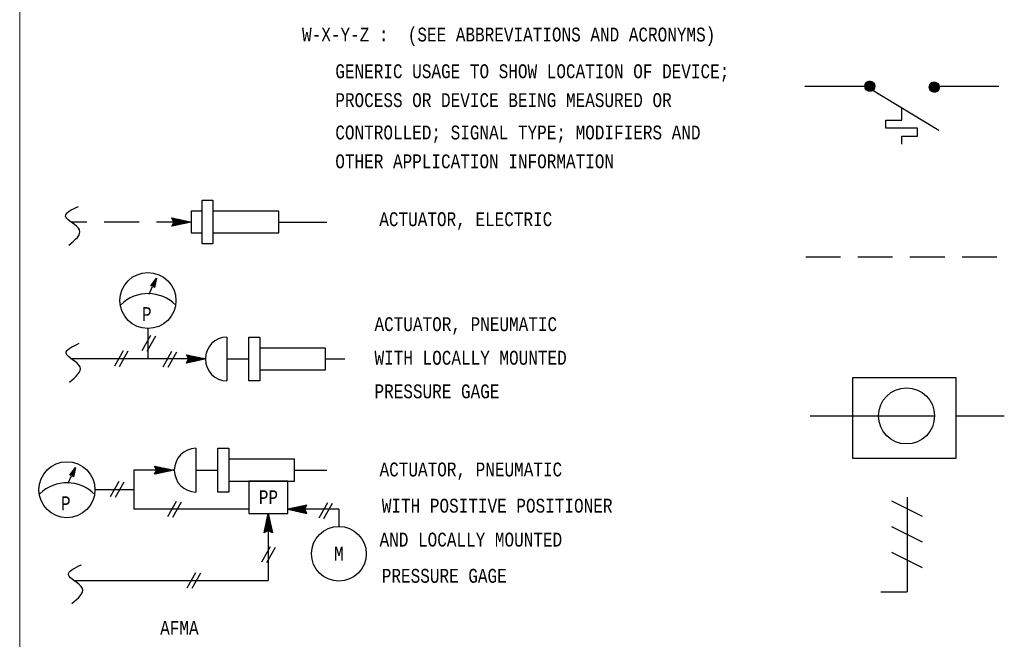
# Model space of a CAD drawing. Header units: inches. Extents: x 1.9 to 32, y 0.4 to 20.5.
# Tile 3 of 10: x 1.9 to 8.9, y 11.7 to 16.1. Entities that reach past the tile are written whole.
import ezdxf
from ezdxf.enums import TextEntityAlignment as Align

# ---------------------------------------------------------------- set-up
doc = ezdxf.new("R2010")
doc.units = ezdxf.units.IN
doc.header["$MEASUREMENT"] = 0
doc.linetypes.add('HIDDEN', pattern=[0.375, 0.25, -0.125])
for name, color, linetype, lineweight in [('M-ANNO-SYMB', 6, 'Continuous', 30), ('M-ANNO-TEXT', 2, 'Continuous', 30), ('M-DIAG-GRPH', 6, 'Continuous', 13)]:
    doc.layers.add(name, color=color, linetype=linetype, lineweight=lineweight)
doc.styles.add('CONTROLTXT', font='monotxt.shx')

# ---------------------------------------------------------------- blocks, each defined once
blk = doc.blocks.new('*U9')
at = {"color": 0}
for p, q in [((9.596, 6.971), (9.663, 7.039)), ((9.596, 6.972), (9.662, 7.039)), ((9.596, 6.973), (9.661, 7.039)), ((9.596, 6.974), (9.66, 7.039)), ((9.596, 6.975), (9.66, 7.039)), ((9.596, 6.976), (9.659, 7.039)), ((9.596, 6.977), (9.658, 7.039)), ((9.596, 6.977), (9.657, 7.039)), ((9.596, 6.978), (9.656, 7.039)), ((9.596, 6.979), (9.655, 7.039)), ((9.596, 6.966), (9.669, 7.038)), ((9.596, 6.967), (9.668, 7.038)), ((9.596, 6.967), (9.667, 7.038)), ((9.596, 6.968), (9.666, 7.038)), ((9.596, 6.969), (9.665, 7.038)), ((9.596, 6.97), (9.665, 7.038)), ((9.596, 6.971), (9.664, 7.038)), ((9.596, 6.98), (9.654, 7.038)), ((9.596, 6.981), (9.653, 7.038)), ((9.596, 6.982), (9.652, 7.038)), ((9.596, 6.983), (9.651, 7.038)), ((9.596, 6.984), (9.65, 7.038)), ((9.596, 6.985), (9.649, 7.038)), ((9.597, 6.964), (9.671, 7.038)), ((9.597, 6.964), (9.67, 7.038)), ((9.597, 6.965), (9.669, 7.038)), ((9.597, 6.986), (9.648, 7.038)), ((9.597, 6.987), (9.647, 7.038)), ((9.597, 6.961), (9.674, 7.037)), ((9.597, 6.961), (9.673, 7.037)), ((9.597, 6.962), (9.672, 7.037)), ((9.597, 6.963), (9.672, 7.037)), ((9.597, 6.989), (9.646, 7.037)), ((9.597, 6.99), (9.645, 7.037)), ((9.598, 6.959), (9.675, 7.037)), ((9.598, 6.96), (9.674, 7.037)), ((9.598, 6.991), (9.644, 7.037)), ((9.598, 6.957), (9.677, 7.036)), ((9.598, 6.958), (9.677, 7.036)), ((9.598, 6.959), (9.676, 7.036)), ((9.598, 6.992), (9.642, 7.036)), ((9.598, 6.993), (9.641, 7.036)), ((9.599, 6.956), (9.679, 7.036)), ((9.599, 6.956), (9.678, 7.036)), ((9.599, 6.995), (9.64, 7.036)), ((9.599, 6.954), (9.681, 7.035)), ((9.599, 6.954), (9.68, 7.035)), ((9.599, 6.955), (9.679, 7.035)), ((9.599, 6.996), (9.639, 7.035)), ((9.6, 6.953), (9.681, 7.035)), ((9.6, 6.997), (9.637, 7.035)), ((9.6, 6.951), (9.683, 7.034)), ((9.6, 6.952), (9.682, 7.034)), ((9.6, 6.953), (9.682, 7.034)), ((9.6, 6.999), (9.636, 7.034)), ((9.601, 6.951), (9.684, 7.034)), ((9.601, 7), (9.634, 7.034)), ((9.601, 6.949), (9.685, 7.033)), ((9.601, 6.95), (9.684, 7.033)), ((9.601, 7.002), (9.633, 7.033)), ((9.602, 6.948), (9.686, 7.033)), ((9.602, 6.949), (9.686, 7.033)), ((9.602, 6.947), (9.687, 7.032)), ((9.602, 6.948), (9.687, 7.032)), ((9.602, 7.003), (9.631, 7.032)), ((9.603, 6.946), (9.688, 7.032)), ((9.603, 6.945), (9.689, 7.031)), ((9.603, 6.946), (9.689, 7.031)), ((9.603, 7.005), (9.629, 7.031)), ((9.604, 6.945), (9.69, 7.031)), ((9.604, 6.944), (9.691, 7.03)), ((9.604, 6.944), (9.69, 7.03)), ((9.604, 7.007), (9.627, 7.03)), ((9.605, 6.943), (9.691, 7.03)), ((9.605, 6.942), (9.692, 7.029)), ((9.605, 6.942), (9.692, 7.029)), ((9.606, 6.941), (9.693, 7.029)), ((9.606, 7.009), (9.625, 7.029)), ((9.606, 6.94), (9.694, 7.028)), ((9.606, 6.941), (9.694, 7.028)), ((9.607, 6.94), (9.695, 7.028)), ((9.607, 6.939), (9.696, 7.027)), ((9.607, 6.939), (9.695, 7.027)), ((9.608, 6.938), (9.696, 7.027)), ((9.608, 7.012), (9.622, 7.027)), ((9.608, 6.938), (9.697, 7.026)), ((9.609, 6.937), (9.697, 7.026)), ((9.609, 6.936), (9.698, 7.025)), ((9.609, 6.937), (9.698, 7.025)), ((9.61, 6.936), (9.699, 7.025)), ((9.61, 6.935), (9.7, 7.024)), ((9.61, 6.935), (9.699, 7.024)), ((9.611, 6.934), (9.7, 7.024)), ((9.611, 7.016), (9.618, 7.024)), ((9.611, 6.934), (9.701, 7.023)), ((9.612, 6.933), (9.701, 7.023)), ((9.612, 6.933), (9.702, 7.022)), ((9.613, 6.932), (9.702, 7.022)), ((9.613, 6.931), (9.703, 7.021)), ((9.613, 6.932), (9.702, 7.021)), ((9.614, 6.931), (9.703, 7.021)), ((9.614, 6.931), (9.704, 7.02)), ((9.615, 6.93), (9.704, 7.02)), ((9.615, 6.93), (9.705, 7.019)), ((9.616, 6.929), (9.705, 7.019)), ((9.616, 6.929), (9.706, 7.018)), ((9.617, 6.928), (9.706, 7.018)), ((9.617, 6.928), (9.707, 7.017)), ((9.617, 6.928), (9.706, 7.017)), ((9.618, 6.927), (9.708, 7.016)), ((9.618, 6.927), (9.707, 7.016)), ((9.619, 6.926), (9.708, 7.015)), ((9.619, 6.926), (9.708, 7.015)), ((9.62, 6.925), (9.709, 7.014)), ((9.62, 6.926), (9.709, 7.014)), ((9.621, 6.924), (9.71, 7.013)), ((9.621, 6.925), (9.71, 7.013)), ((9.622, 6.924), (9.711, 7.012)), ((9.622, 6.924), (9.71, 7.012)), ((9.623, 6.923), (9.711, 7.011)), ((9.623, 6.923), (9.711, 7.011)), ((9.624, 6.923), (9.712, 7.01)), ((9.625, 6.922), (9.712, 7.01)), ((9.625, 6.922), (9.712, 7.009)), ((9.626, 6.922), (9.713, 7.009)), ((9.626, 6.921), (9.713, 7.008)), ((9.627, 6.921), (9.713, 7.008)), ((9.627, 6.921), (9.714, 7.007)), ((9.628, 6.92), (9.714, 7.007)), ((9.628, 6.92), (9.714, 7.006)), ((9.629, 6.92), (9.715, 7.005)), ((9.63, 6.919), (9.715, 7.005)), ((9.63, 6.919), (9.715, 7.004)), ((9.631, 6.919), (9.716, 7.004)), ((9.631, 6.918), (9.716, 7.003)), ((9.632, 6.918), (9.716, 7.002)), ((9.633, 6.918), (9.716, 7.002)), ((9.633, 6.918), (9.717, 7.001)), ((9.634, 6.917), (9.717, 7.001)), ((9.634, 6.917), (9.717, 7)), ((9.635, 6.917), (9.718, 6.999)), ((9.636, 6.917), (9.718, 6.999)), ((9.636, 6.916), (9.718, 6.998)), ((9.637, 6.916), (9.718, 6.997)), ((9.638, 6.916), (9.719, 6.997)), ((9.638, 6.916), (9.719, 6.996)), ((9.639, 6.915), (9.719, 6.996)), ((9.64, 6.915), (9.719, 6.995)), ((9.64, 6.915), (9.719, 6.994)), ((9.641, 6.915), (9.72, 6.994)), ((9.642, 6.915), (9.72, 6.993)), ((9.642, 6.914), (9.72, 6.992)), ((9.643, 6.914), (9.72, 6.991)), ((9.644, 6.914), (9.72, 6.991)), ((9.644, 6.914), (9.721, 6.99)), ((9.645, 6.914), (9.721, 6.989)), ((9.646, 6.913), (9.721, 6.989)), ((9.647, 6.913), (9.721, 6.988)), ((9.647, 6.913), (9.721, 6.987)), ((9.648, 6.913), (9.721, 6.986)), ((9.649, 6.913), (9.721, 6.986)), ((9.65, 6.913), (9.722, 6.985)), ((9.65, 6.913), (9.722, 6.984)), ((9.651, 6.913), (9.722, 6.983)), ((9.652, 6.913), (9.722, 6.983)), ((9.653, 6.912), (9.722, 6.982)), ((9.653, 6.912), (9.722, 6.981)), ((9.654, 6.912), (9.722, 6.98)), ((9.655, 6.912), (9.722, 6.979)), ((9.656, 6.912), (9.722, 6.978)), ((9.657, 6.912), (9.722, 6.978)), ((9.658, 6.912), (9.722, 6.977)), ((9.659, 6.912), (9.722, 6.976)), ((9.659, 6.912), (9.722, 6.975)), ((9.66, 6.912), (9.722, 6.974)), ((9.661, 6.912), (9.722, 6.973)), ((9.662, 6.912), (9.722, 6.972)), ((9.663, 6.912), (9.722, 6.971)), ((9.664, 6.912), (9.722, 6.97)), ((9.665, 6.912), (9.722, 6.969)), ((9.666, 6.912), (9.722, 6.968)), ((9.667, 6.913), (9.722, 6.967)), ((9.668, 6.913), (9.722, 6.966)), ((9.669, 6.913), (9.721, 6.965)), ((9.67, 6.913), (9.721, 6.964)), ((9.671, 6.913), (9.721, 6.963)), ((9.672, 6.914), (9.721, 6.962)), ((9.673, 6.914), (9.721, 6.961)), ((9.675, 6.914), (9.72, 6.96)), ((9.676, 6.914), (9.72, 6.959)), ((9.677, 6.915), (9.72, 6.957)), ((9.678, 6.915), (9.719, 6.956)), ((9.68, 6.916), (9.719, 6.955)), ((9.681, 6.916), (9.718, 6.953)), ((9.683, 6.917), (9.718, 6.952)), ((9.684, 6.917), (9.717, 6.95)), ((9.686, 6.918), (9.716, 6.949)), ((9.687, 6.919), (9.716, 6.947)), ((9.689, 6.92), (9.715, 6.945)), ((9.691, 6.921), (9.713, 6.943)), ((9.694, 6.922), (9.712, 6.941)), ((9.696, 6.924), (9.71, 6.938)), ((9.701, 6.928), (9.706, 6.933))]:
    blk.add_line(p, q, dxfattribs=at)
blk = doc.blocks.new('*U10')
at = {"color": 0}
for p, q in [((10.485, 6.959), (10.556, 7.03)), ((10.485, 6.959), (10.555, 7.03)), ((10.485, 6.96), (10.555, 7.03)), ((10.485, 6.961), (10.554, 7.03)), ((10.485, 6.962), (10.553, 7.03)), ((10.485, 6.963), (10.552, 7.03)), ((10.485, 6.964), (10.551, 7.03)), ((10.485, 6.964), (10.551, 7.03)), ((10.485, 6.965), (10.55, 7.03)), ((10.485, 6.966), (10.549, 7.03)), ((10.485, 6.967), (10.548, 7.03)), ((10.485, 6.968), (10.547, 7.03)), ((10.485, 6.969), (10.546, 7.03)), ((10.485, 6.97), (10.545, 7.03)), ((10.485, 6.971), (10.544, 7.03)), ((10.485, 6.972), (10.543, 7.03)), ((10.485, 6.973), (10.542, 7.03)), ((10.485, 6.974), (10.541, 7.03)), ((10.485, 6.975), (10.54, 7.03)), ((10.485, 6.958), (10.557, 7.029)), ((10.485, 6.976), (10.539, 7.029)), ((10.486, 6.953), (10.562, 7.029)), ((10.486, 6.954), (10.561, 7.029)), ((10.486, 6.955), (10.56, 7.029)), ((10.486, 6.956), (10.559, 7.029)), ((10.486, 6.956), (10.559, 7.029)), ((10.486, 6.957), (10.558, 7.029)), ((10.486, 6.977), (10.538, 7.029)), ((10.486, 6.978), (10.537, 7.029)), ((10.486, 6.979), (10.536, 7.029)), ((10.486, 6.98), (10.535, 7.029)), ((10.486, 6.953), (10.562, 7.028)), ((10.486, 6.981), (10.534, 7.028)), ((10.487, 6.949), (10.566, 7.028)), ((10.487, 6.95), (10.565, 7.028)), ((10.487, 6.951), (10.564, 7.028)), ((10.487, 6.951), (10.564, 7.028)), ((10.487, 6.952), (10.563, 7.028)), ((10.487, 6.982), (10.533, 7.028)), ((10.487, 6.983), (10.532, 7.028)), ((10.487, 6.985), (10.53, 7.027)), ((10.488, 6.946), (10.569, 7.027)), ((10.488, 6.947), (10.568, 7.027)), ((10.488, 6.947), (10.568, 7.027)), ((10.488, 6.948), (10.567, 7.027)), ((10.488, 6.949), (10.566, 7.027)), ((10.488, 6.986), (10.529, 7.027)), ((10.488, 6.987), (10.528, 7.027)), ((10.489, 6.943), (10.572, 7.026)), ((10.489, 6.944), (10.571, 7.026)), ((10.489, 6.945), (10.57, 7.026)), ((10.489, 6.945), (10.57, 7.026)), ((10.489, 6.989), (10.526, 7.026)), ((10.489, 6.99), (10.525, 7.026)), ((10.49, 6.941), (10.574, 7.025)), ((10.49, 6.942), (10.573, 7.025)), ((10.49, 6.943), (10.572, 7.025)), ((10.49, 6.992), (10.523, 7.025)), ((10.49, 6.941), (10.574, 7.024)), ((10.491, 6.939), (10.576, 7.024)), ((10.491, 6.94), (10.575, 7.024)), ((10.491, 6.94), (10.575, 7.024)), ((10.491, 6.993), (10.522, 7.024)), ((10.491, 6.995), (10.52, 7.024)), ((10.492, 6.937), (10.578, 7.023)), ((10.492, 6.938), (10.577, 7.023)), ((10.492, 6.938), (10.577, 7.023)), ((10.492, 6.997), (10.518, 7.023)), ((10.492, 6.937), (10.578, 7.022)), ((10.493, 6.936), (10.579, 7.022)), ((10.493, 6.936), (10.579, 7.022)), ((10.493, 6.935), (10.58, 7.021)), ((10.493, 6.999), (10.516, 7.021)), ((10.494, 6.934), (10.581, 7.021)), ((10.494, 6.934), (10.581, 7.021)), ((10.494, 6.933), (10.582, 7.02)), ((10.495, 6.932), (10.583, 7.02)), ((10.495, 6.933), (10.582, 7.02)), ((10.495, 7.001), (10.514, 7.02)), ((10.495, 6.932), (10.583, 7.019)), ((10.496, 6.931), (10.584, 7.019)), ((10.496, 6.931), (10.584, 7.019)), ((10.497, 6.929), (10.586, 7.018)), ((10.497, 6.93), (10.585, 7.018)), ((10.497, 6.93), (10.585, 7.018)), ((10.497, 7.004), (10.511, 7.018)), ((10.498, 6.928), (10.587, 7.017)), ((10.498, 6.929), (10.586, 7.017)), ((10.498, 6.928), (10.587, 7.016)), ((10.499, 6.927), (10.588, 7.016)), ((10.499, 6.927), (10.588, 7.016)), ((10.5, 6.926), (10.589, 7.015)), ((10.5, 6.926), (10.589, 7.015)), ((10.5, 7.008), (10.507, 7.015)), ((10.5, 6.925), (10.59, 7.014)), ((10.501, 6.924), (10.591, 7.014)), ((10.501, 6.925), (10.59, 7.014)), ((10.502, 6.923), (10.592, 7.013)), ((10.502, 6.924), (10.591, 7.013)), ((10.503, 6.922), (10.593, 7.012)), ((10.503, 6.923), (10.592, 7.012)), ((10.503, 6.922), (10.593, 7.011)), ((10.504, 6.921), (10.594, 7.011)), ((10.504, 6.922), (10.593, 7.011)), ((10.505, 6.92), (10.595, 7.01)), ((10.505, 6.921), (10.594, 7.01)), ((10.506, 6.919), (10.596, 7.009)), ((10.506, 6.92), (10.595, 7.009)), ((10.507, 6.919), (10.596, 7.008)), ((10.507, 6.919), (10.596, 7.008)), ((10.508, 6.918), (10.597, 7.007)), ((10.508, 6.918), (10.597, 7.007)), ((10.509, 6.917), (10.598, 7.006)), ((10.509, 6.917), (10.598, 7.006)), ((10.51, 6.916), (10.599, 7.005)), ((10.51, 6.917), (10.598, 7.005)), ((10.511, 6.915), (10.599, 7.004)), ((10.511, 6.916), (10.599, 7.004)), ((10.512, 6.915), (10.6, 7.003)), ((10.512, 6.915), (10.6, 7.003)), ((10.513, 6.914), (10.601, 7.002)), ((10.513, 6.914), (10.601, 7.002)), ((10.514, 6.913), (10.602, 7.001)), ((10.514, 6.914), (10.601, 7.001)), ((10.515, 6.913), (10.602, 7)), ((10.515, 6.913), (10.602, 7)), ((10.516, 6.912), (10.603, 6.999)), ((10.516, 6.912), (10.603, 6.998)), ((10.517, 6.912), (10.603, 6.998)), ((10.518, 6.911), (10.604, 6.997)), ((10.518, 6.911), (10.604, 6.997)), ((10.519, 6.91), (10.604, 6.996)), ((10.519, 6.911), (10.604, 6.996)), ((10.52, 6.91), (10.605, 6.995)), ((10.52, 6.91), (10.605, 6.994)), ((10.521, 6.91), (10.605, 6.994)), ((10.522, 6.909), (10.606, 6.993)), ((10.522, 6.909), (10.606, 6.993)), ((10.523, 6.909), (10.606, 6.992)), ((10.524, 6.908), (10.607, 6.991)), ((10.524, 6.908), (10.606, 6.991)), ((10.525, 6.908), (10.607, 6.99)), ((10.525, 6.908), (10.607, 6.99)), ((10.526, 6.907), (10.607, 6.989)), ((10.527, 6.907), (10.608, 6.988)), ((10.527, 6.907), (10.608, 6.988)), ((10.528, 6.907), (10.608, 6.987)), ((10.529, 6.906), (10.609, 6.986)), ((10.529, 6.907), (10.608, 6.986)), ((10.53, 6.906), (10.609, 6.985)), ((10.531, 6.906), (10.609, 6.984)), ((10.531, 6.906), (10.609, 6.984)), ((10.532, 6.906), (10.609, 6.983)), ((10.533, 6.905), (10.61, 6.982)), ((10.534, 6.905), (10.61, 6.981)), ((10.534, 6.905), (10.61, 6.981)), ((10.535, 6.905), (10.61, 6.98)), ((10.536, 6.905), (10.61, 6.979)), ((10.536, 6.905), (10.61, 6.978)), ((10.537, 6.904), (10.61, 6.978)), ((10.538, 6.904), (10.611, 6.977)), ((10.539, 6.904), (10.611, 6.976)), ((10.539, 6.904), (10.611, 6.975)), ((10.54, 6.904), (10.611, 6.975)), ((10.541, 6.904), (10.611, 6.974)), ((10.542, 6.904), (10.611, 6.973)), ((10.543, 6.904), (10.611, 6.972)), ((10.543, 6.904), (10.611, 6.971)), ((10.544, 6.904), (10.611, 6.971)), ((10.545, 6.904), (10.611, 6.97)), ((10.546, 6.904), (10.611, 6.969)), ((10.547, 6.903), (10.611, 6.968)), ((10.548, 6.903), (10.611, 6.967)), ((10.549, 6.903), (10.611, 6.966)), ((10.549, 6.903), (10.611, 6.965)), ((10.55, 6.904), (10.611, 6.965)), ((10.551, 6.904), (10.611, 6.964)), ((10.552, 6.904), (10.611, 6.963)), ((10.553, 6.904), (10.611, 6.962)), ((10.554, 6.904), (10.611, 6.961)), ((10.555, 6.904), (10.611, 6.96)), ((10.556, 6.904), (10.611, 6.959)), ((10.557, 6.904), (10.611, 6.958)), ((10.558, 6.904), (10.611, 6.957)), ((10.559, 6.904), (10.61, 6.956)), ((10.56, 6.905), (10.61, 6.955)), ((10.562, 6.905), (10.61, 6.953)), ((10.563, 6.905), (10.61, 6.952)), ((10.564, 6.905), (10.609, 6.951)), ((10.565, 6.906), (10.609, 6.95)), ((10.566, 6.906), (10.609, 6.949)), ((10.568, 6.907), (10.608, 6.947)), ((10.569, 6.907), (10.608, 6.946)), ((10.57, 6.907), (10.607, 6.945)), ((10.572, 6.908), (10.607, 6.943)), ((10.573, 6.909), (10.606, 6.942)), ((10.575, 6.909), (10.606, 6.94)), ((10.577, 6.91), (10.605, 6.938)), ((10.578, 6.911), (10.604, 6.937)), ((10.58, 6.912), (10.603, 6.935)), ((10.583, 6.914), (10.601, 6.932)), ((10.586, 6.916), (10.599, 6.929)), ((10.59, 6.92), (10.595, 6.925))]:
    blk.add_line(p, q, dxfattribs=at)

msp = doc.modelspace()

# ---------------------------------------------------------------- linework, layer by layer
at = {"layer": 'M-ANNO-SYMB'}
for p, q in [((7.9773, 15.6456), (7.5067, 15.6456)), ((7.9808, 15.6282), (8.4712, 15.33)), ((8.9049, 15.6462), (8.4343, 15.6462)), ((8.205, 15.4022), (8.205, 15.4918)), ((8.0907, 15.345), (8.0907, 15.4022)), ((8.0907, 15.4022), (8.205, 15.4022)), ((8.3194, 15.345), (8.0907, 15.345)), ((8.3194, 15.2878), (8.3194, 15.345)), ((8.205, 15.2878), (8.3194, 15.2878)), ((8.205, 15.2307), (8.205, 15.2878)), ((3.164, 14.5105), (3.164, 14.8263)), ((3.164, 14.8263), (3.2429, 14.8263)), ((3.2429, 14.8263), (3.2429, 14.5105)), ((2.9617, 14.6684), (2.9469, 14.698)), ((2.9469, 14.698), (3.085, 14.6684)), ((2.9962, 14.6494), (2.9477, 14.6978)), ((2.9482, 14.6414), (2.9945, 14.6878)), ((2.9487, 14.6943), (2.9514, 14.697)), ((2.9522, 14.6873), (2.9601, 14.6952)), ((2.9557, 14.6804), (2.9687, 14.6933)), ((2.9585, 14.6413), (3.0031, 14.6859)), ((2.9587, 14.6624), (2.986, 14.6896)), ((2.9592, 14.6733), (2.9773, 14.6915)), ((3.0048, 14.6513), (2.961, 14.6949)), ((2.9718, 14.6441), (3.0117, 14.6841)), ((3.0135, 14.6531), (2.9744, 14.6921)), ((3.0221, 14.655), (2.9877, 14.6892)), ((3.0306, 14.6568), (3.001, 14.6864)), ((3.164, 14.7473), (3.085, 14.7473)), ((3.085, 14.7473), (3.085, 14.5894)), ((3.164, 14.5894), (3.164, 14.7473)), ((3.7166, 14.7473), (3.2429, 14.7473)), ((3.2429, 14.7473), (3.2429, 14.5894)), ((3.7166, 14.5894), (3.7166, 14.7473)), ((2.9469, 14.6388), (2.9617, 14.6684)), ((3.085, 14.6684), (2.9469, 14.6388)), ((2.953, 14.6401), (2.9493, 14.6438)), ((2.9617, 14.642), (2.9529, 14.6508)), ((2.9703, 14.6438), (2.9564, 14.6578)), ((2.9876, 14.6475), (2.9566, 14.6784)), ((2.9789, 14.6457), (2.9598, 14.6648)), ((2.9851, 14.6469), (3.0204, 14.6822)), ((2.9984, 14.6499), (3.029, 14.6804)), ((3.0117, 14.6527), (3.0376, 14.6785)), ((3.0393, 14.6587), (3.0143, 14.6836)), ((3.0251, 14.6556), (3.0463, 14.6767)), ((3.0479, 14.6605), (3.0277, 14.6807)), ((3.0384, 14.6584), (3.0549, 14.6748)), ((3.0565, 14.6624), (3.041, 14.6778)), ((3.0517, 14.6612), (3.0634, 14.673)), ((3.0652, 14.6641), (3.0543, 14.6749)), ((3.065, 14.6641), (3.0721, 14.6711)), ((3.0738, 14.6659), (3.0676, 14.6721)), ((3.0784, 14.6669), (3.0807, 14.6693)), ((3.0824, 14.6678), (3.0809, 14.6693)), ((3.085, 14.5894), (3.164, 14.5894)), ((3.2429, 14.5894), (3.7166, 14.5894)), ((3.2429, 14.5105), (3.164, 14.5105)), ((2.7838, 14.1489), (2.8079, 14.2026)), ((2.793, 13.8503), (2.731, 13.7393)), ((2.8282, 13.8467), (2.7662, 13.7357)), ((2.7744, 13.9006), (2.7744, 13.6813)), ((3.3435, 13.8392), (3.3435, 13.5234)), ((3.5014, 13.8392), (3.5803, 13.8392)), ((3.5014, 13.5234), (3.5014, 13.8392)), ((3.5803, 13.8392), (3.5803, 13.5234)), ((2.595, 13.7404), (2.533, 13.6294)), ((2.6302, 13.7368), (2.5682, 13.6258)), ((2.9438, 13.7342), (2.8818, 13.6231)), ((2.979, 13.7306), (2.917, 13.6195)), ((3.0671, 13.6813), (3.0523, 13.7109)), ((3.0523, 13.7109), (3.1905, 13.6813)), ((3.1016, 13.6623), (3.0532, 13.7107)), ((3.0537, 13.6543), (3.0999, 13.7007)), ((3.0541, 13.7072), (3.0569, 13.7099)), ((3.0576, 13.7002), (3.0655, 13.7081)), ((3.0612, 13.6933), (3.0741, 13.7062)), ((3.093, 13.6604), (3.062, 13.6913)), ((3.0639, 13.6542), (3.1085, 13.6988)), ((3.0641, 13.6752), (3.0914, 13.7025)), ((3.0646, 13.6862), (3.0828, 13.7044)), ((3.1103, 13.6641), (3.0665, 13.7078)), ((3.0772, 13.657), (3.1172, 13.697)), ((3.1189, 13.666), (3.0798, 13.705)), ((3.0905, 13.6598), (3.1258, 13.6951)), ((3.1275, 13.6678), (3.0931, 13.7021)), ((3.1039, 13.6628), (3.1345, 13.6933)), ((3.1361, 13.6697), (3.1064, 13.6993)), ((3.1172, 13.6656), (3.1431, 13.6914)), ((3.1447, 13.6715), (3.1198, 13.6965)), ((3.1533, 13.6734), (3.1331, 13.6936)), ((3.5803, 13.7602), (3.5803, 13.6023)), ((4.054, 13.7602), (3.5803, 13.7602)), ((4.054, 13.6023), (4.054, 13.7602)), ((3.1905, 13.6813), (2.2245, 13.6813)), ((3.0523, 13.6517), (3.0671, 13.6813)), ((3.1905, 13.6813), (3.0523, 13.6517)), ((3.0585, 13.653), (3.0548, 13.6567)), ((3.0671, 13.6549), (3.0583, 13.6637)), ((3.0757, 13.6567), (3.0618, 13.6707)), ((3.0844, 13.6586), (3.0652, 13.6777)), ((3.1305, 13.6685), (3.1517, 13.6896)), ((3.1438, 13.6713), (3.1604, 13.6877)), ((3.162, 13.6752), (3.1464, 13.6907)), ((3.1571, 13.6741), (3.1689, 13.6859)), ((3.1706, 13.677), (3.1597, 13.6878)), ((3.1705, 13.677), (3.1775, 13.684)), ((3.1792, 13.6788), (3.1731, 13.685)), ((3.1838, 13.6798), (3.1861, 13.6822)), ((3.1879, 13.6807), (3.1864, 13.6822)), ((3.5803, 13.6023), (4.054, 13.6023)), ((3.5803, 13.5234), (3.5014, 13.5234)), ((8.4415, 13.2688), (7.5459, 13.2688)), ((8.9441, 13.2694), (8.5984, 13.2694)), ((3.1199, 13.0374), (3.1199, 12.7216)), ((3.2778, 12.7216), (3.2778, 13.0374)), ((3.2778, 13.0374), (3.3568, 13.0374)), ((3.3568, 13.0374), (3.3568, 12.7216)), ((3.8305, 12.9585), (3.3568, 12.9585)), ((3.3568, 12.9585), (3.3568, 12.8006)), ((3.8305, 12.8006), (3.8305, 12.9585)), ((2.9607, 12.8795), (2.672, 12.8795)), ((2.672, 12.8795), (2.672, 12.5982)), ((2.8226, 12.9091), (2.9607, 12.8795)), ((2.8374, 12.8795), (2.8226, 12.9091)), ((2.9607, 12.8795), (2.8226, 12.8499)), ((2.8226, 12.8499), (2.8374, 12.8795)), ((2.8719, 12.8605), (2.8234, 12.9089)), ((2.8239, 12.8525), (2.8702, 12.8989)), ((2.8244, 12.9054), (2.8271, 12.9081)), ((2.8287, 12.8513), (2.825, 12.855)), ((2.8279, 12.8984), (2.8358, 12.9063)), ((2.8374, 12.8531), (2.8286, 12.8619)), ((2.8314, 12.8915), (2.8444, 12.9044)), ((2.846, 12.855), (2.8321, 12.8689)), ((2.8633, 12.8587), (2.8323, 12.8895)), ((2.8342, 12.8524), (2.8788, 12.897)), ((2.8344, 12.8735), (2.8617, 12.9007)), ((2.8349, 12.8844), (2.853, 12.9026)), ((2.8546, 12.8568), (2.8355, 12.8759)), ((2.8805, 12.8624), (2.8368, 12.906)), ((2.8475, 12.8552), (2.8875, 12.8952)), ((2.8892, 12.8642), (2.8501, 12.9032)), ((2.8608, 12.858), (2.8961, 12.8933)), ((2.8978, 12.8661), (2.8634, 12.9003)), ((2.8741, 12.861), (2.9047, 12.8915)), ((2.9063, 12.8679), (2.8767, 12.8975)), ((2.8875, 12.8638), (2.9134, 12.8896)), ((2.915, 12.8698), (2.89, 12.8947)), ((2.9008, 12.8667), (2.922, 12.8878)), ((2.9236, 12.8716), (2.9034, 12.8918)), ((2.9141, 12.8695), (2.9306, 12.8859)), ((2.9322, 12.8735), (2.9167, 12.8889)), ((2.9274, 12.8723), (2.9391, 12.8841)), ((2.9409, 12.8752), (2.93, 12.886)), ((2.9407, 12.8752), (2.9478, 12.8822)), ((2.9495, 12.877), (2.9433, 12.8832)), ((2.9541, 12.878), (2.9564, 12.8804)), ((2.9581, 12.8789), (2.9567, 12.8804)), ((2.2004, 12.7852), (2.2244, 12.8389)), ((2.5648, 12.798), (2.5028, 12.687)), ((2.6, 12.7944), (2.5381, 12.6834)), ((3.3568, 12.8006), (3.8305, 12.8006)), ((3.7811, 12.8006), (3.5023, 12.8006)), ((3.5023, 12.8006), (3.5023, 12.5674)), ((3.7811, 12.5674), (3.7811, 12.8006)), ((2.672, 12.7389), (2.393, 12.7389)), ((3.3568, 12.7216), (3.2778, 12.7216)), ((2.9777, 12.6538), (2.9157, 12.5427)), ((3.0129, 12.6502), (2.9509, 12.5391)), ((3.9193, 12.6279), (3.7811, 12.5982)), ((3.8699, 12.5793), (3.9184, 12.6276)), ((3.9045, 12.5982), (3.9193, 12.6279)), ((3.9174, 12.6242), (3.9147, 12.6269)), ((4.0671, 12.6438), (4.0051, 12.5328)), ((4.1023, 12.6402), (4.0404, 12.5292)), ((8.3546, 12.5451), (8.1331, 12.656)), ((3.5023, 12.5982), (2.672, 12.5982)), ((3.5023, 12.5674), (3.7811, 12.5674)), ((3.6121, 12.4292), (3.6417, 12.5674)), ((3.6442, 12.5562), (3.638, 12.55)), ((3.6423, 12.5648), (3.6409, 12.5633)), ((3.6432, 12.5607), (3.6409, 12.5631)), ((3.6417, 12.5674), (3.6713, 12.4292)), ((3.6417, 12.5674), (3.6417, 12.0848)), ((3.7811, 12.5982), (3.9193, 12.5686)), ((3.801, 12.5939), (3.8118, 12.6048)), ((3.8144, 12.5911), (3.8027, 12.6028)), ((3.8096, 12.5922), (3.8252, 12.6076)), ((3.8278, 12.5883), (3.8112, 12.6047)), ((4.15, 12.5982), (3.812, 12.5982)), ((3.8183, 12.5904), (3.8385, 12.6106)), ((3.8411, 12.5854), (3.8199, 12.6065)), ((3.8269, 12.5885), (3.8518, 12.6134)), ((3.8544, 12.5826), (3.8285, 12.6084)), ((3.8355, 12.5867), (3.8651, 12.6163)), ((3.8677, 12.5797), (3.8371, 12.6102)), ((3.844, 12.5848), (3.8785, 12.6191)), ((3.881, 12.5768), (3.8458, 12.6121)), ((3.8527, 12.583), (3.8918, 12.6219)), ((3.8944, 12.5739), (3.8544, 12.6139)), ((3.8613, 12.5811), (3.9051, 12.6248)), ((3.9077, 12.5711), (3.863, 12.6158)), ((3.9179, 12.5712), (3.8717, 12.6176)), ((3.8786, 12.5774), (3.9095, 12.6082)), ((3.9074, 12.5922), (3.8802, 12.6195)), ((3.8872, 12.5756), (3.9063, 12.5947)), ((3.9069, 12.6032), (3.8888, 12.6213)), ((3.8958, 12.5737), (3.9098, 12.5876)), ((3.9104, 12.6102), (3.8974, 12.6232)), ((3.9193, 12.5686), (3.9045, 12.5982)), ((3.9045, 12.5718), (3.9132, 12.5806)), ((3.914, 12.6171), (3.9061, 12.625)), ((3.9131, 12.57), (3.9168, 12.5737)), ((4.15, 12.5982), (4.15, 12.4749)), ((3.6589, 12.4872), (3.6152, 12.4434)), ((3.657, 12.4959), (3.618, 12.4568)), ((3.6552, 12.5045), (3.6209, 12.4701)), ((3.6533, 12.513), (3.6237, 12.4834)), ((3.6689, 12.4408), (3.6242, 12.4855)), ((3.666, 12.4542), (3.6261, 12.4941)), ((3.6515, 12.5216), (3.6266, 12.4967)), ((3.6632, 12.4675), (3.6279, 12.5028)), ((3.6496, 12.5303), (3.6294, 12.51)), ((3.6602, 12.4808), (3.6298, 12.5114)), ((3.6574, 12.4941), (3.6316, 12.52)), ((3.6478, 12.5389), (3.6324, 12.5234)), ((3.6546, 12.5075), (3.6335, 12.5287)), ((3.646, 12.5475), (3.6352, 12.5367)), ((3.6517, 12.5208), (3.6353, 12.5373)), ((3.6489, 12.5341), (3.6372, 12.5458)), ((3.646, 12.5474), (3.639, 12.5545)), ((3.6417, 12.4441), (3.6121, 12.4292)), ((3.6607, 12.4786), (3.6124, 12.4301)), ((3.6158, 12.4311), (3.6131, 12.4338)), ((3.6229, 12.4346), (3.615, 12.4424)), ((3.6298, 12.4381), (3.6168, 12.4511)), ((3.6368, 12.4416), (3.6187, 12.4597)), ((3.6478, 12.4411), (3.6205, 12.4684)), ((3.6687, 12.4306), (3.6224, 12.4769)), ((3.6626, 12.47), (3.6317, 12.439)), ((3.6713, 12.4292), (3.6417, 12.4441)), ((3.6644, 12.4613), (3.6453, 12.4422)), ((3.6663, 12.4527), (3.6523, 12.4387)), ((3.6681, 12.4441), (3.6594, 12.4353)), ((3.67, 12.4354), (3.6663, 12.4317)), ((8.3543, 12.3605), (8.1327, 12.4713)), ((3.6549, 12.327), (3.5929, 12.216)), ((3.6901, 12.3234), (3.6281, 12.2124)), ((8.3543, 12.1757), (8.1327, 12.2866)), ((3.1171, 12.1403), (3.0551, 12.0293)), ((3.1523, 12.1367), (3.0903, 12.0257)), ((2.2403, 12.0848), (3.6417, 12.0848)), ((8.0543, 12.0028), (8.2436, 12.0028))]:
    msp.add_line(p, q, dxfattribs=at)
at = {"layer": 'M-ANNO-SYMB', "linetype": 'HIDDEN'}
for p, q in [((3.085, 14.6684), (2.22, 14.6684)), ((7.5144, 14.4178), (8.9101, 14.4178)), ((4.15, 12.5982), (3.8132, 12.5982))]:
    msp.add_line(p, q, dxfattribs=at)
at = {"layer": 'M-ANNO-SYMB', "linetype": 'Continuous'}
for p, q in [((3.7166, 14.6684), (4.0641, 14.6684)), ((2.7946, 14.208), (2.8351, 14.2632)), ((2.8351, 14.2632), (2.8208, 14.1962)), ((2.8106, 14.2086), (2.7946, 14.208)), ((2.8259, 14.2201), (2.7949, 14.2083)), ((2.8004, 14.2082), (2.7985, 14.2132)), ((2.8268, 14.2243), (2.7988, 14.2136)), ((2.8042, 14.2084), (2.801, 14.2167)), ((2.8277, 14.2285), (2.8027, 14.219)), ((2.808, 14.2085), (2.8035, 14.2201)), ((2.825, 14.216), (2.8052, 14.2084)), ((2.8127, 14.2061), (2.8061, 14.2236)), ((2.8286, 14.2327), (2.8066, 14.2243)), ((2.8199, 14.1973), (2.8086, 14.227)), ((2.8294, 14.2368), (2.8105, 14.2296)), ((2.8208, 14.1962), (2.8106, 14.2086)), ((2.822, 14.2018), (2.8111, 14.2304)), ((2.8241, 14.2118), (2.8118, 14.2071)), ((2.8234, 14.2083), (2.8136, 14.2339)), ((2.8232, 14.2076), (2.8143, 14.2042)), ((2.8303, 14.241), (2.8144, 14.2349)), ((2.8248, 14.2147), (2.8162, 14.2373)), ((2.8223, 14.2034), (2.8167, 14.2013)), ((2.8312, 14.2452), (2.8183, 14.2403)), ((2.8261, 14.2212), (2.8187, 14.2408)), ((2.8214, 14.1992), (2.819, 14.1983)), ((2.8275, 14.2277), (2.8212, 14.2442)), ((2.8321, 14.2494), (2.8222, 14.2456)), ((2.8289, 14.2341), (2.8238, 14.2477)), ((2.8331, 14.2535), (2.8261, 14.2509)), ((2.8303, 14.2406), (2.8263, 14.2511)), ((2.8316, 14.247), (2.8288, 14.2545)), ((3.3435, 13.6813), (3.5014, 13.6813)), ((4.054, 13.6813), (4.1921, 13.6813)), ((2.2111, 12.8442), (2.2516, 12.8994)), ((2.2272, 12.8449), (2.2111, 12.8442)), ((2.2424, 12.8564), (2.2114, 12.8446)), ((2.2169, 12.8445), (2.215, 12.8495)), ((2.2433, 12.8606), (2.2153, 12.8499)), ((2.2207, 12.8447), (2.2175, 12.853)), ((2.2442, 12.8648), (2.2192, 12.8552)), ((2.2245, 12.8448), (2.2201, 12.8564)), ((2.2415, 12.8522), (2.2217, 12.8447)), ((2.2292, 12.8424), (2.2226, 12.8599)), ((2.2451, 12.869), (2.2231, 12.8605)), ((2.2364, 12.8336), (2.2251, 12.8632)), ((2.246, 12.8731), (2.227, 12.8659)), ((2.2373, 12.8325), (2.2272, 12.8449)), ((2.2385, 12.8381), (2.2276, 12.8667)), ((2.2406, 12.848), (2.2284, 12.8434)), ((2.2399, 12.8446), (2.2302, 12.8701)), ((2.2397, 12.8439), (2.2308, 12.8405)), ((2.2468, 12.8773), (2.2309, 12.8712)), ((2.2413, 12.851), (2.2327, 12.8736)), ((2.2388, 12.8397), (2.2332, 12.8375)), ((2.2477, 12.8814), (2.2348, 12.8765)), ((2.2426, 12.8575), (2.2352, 12.877)), ((2.2516, 12.8994), (2.2373, 12.8325)), ((2.244, 12.8639), (2.2378, 12.8805)), ((2.2486, 12.8856), (2.2387, 12.8818)), ((2.2454, 12.8704), (2.2403, 12.8839)), ((2.2496, 12.8898), (2.2426, 12.8871)), ((2.2468, 12.8768), (2.2428, 12.8874)), ((2.2482, 12.8833), (2.2453, 12.8908)), ((3.1199, 12.8795), (3.2778, 12.8795)), ((3.8305, 12.8795), (4.0641, 12.8795)), ((2.2379, 12.8355), (2.2356, 12.8346)), ((8.2436, 12.6861), (8.2436, 12.1517)), ((8.2437, 12.4711), (8.2456, 12.4721)), ((8.244, 12.4752), (8.2456, 12.4724)), ((8.2436, 12.1517), (8.2436, 12.0028))]:
    msp.add_line(p, q, dxfattribs=at)
at = {"layer": 'M-ANNO-SYMB'}
for centre, radius in [((7.9751, 15.6469), 0.0362), ((8.4399, 15.6407), 0.0362), ((2.7744, 14.1026), 0.202), ((8.2395, 13.2709), 0.202), ((2.1909, 12.7389), 0.202), ((4.15, 12.2775), 0.1974)]:
    msp.add_circle(centre, radius, dxfattribs=at)
for centre, radius, start, end in [((2.7748, 13.8722), 0.2802, 44.36924, 134.32469), ((3.3459, 13.6813), 0.1579, 90.88617, 269.11383), ((3.1224, 12.8795), 0.1579, 90.88617, 269.11383), ((2.1913, 12.5085), 0.2802, 44.36924, 134.32469)]:
    msp.add_arc(centre, radius, start, end, dxfattribs=at)
for points in [[(2.2055, 14.5018), (2.2816, 14.6114), (2.1809, 14.7098), (2.2749, 14.7813)], [(2.21, 13.5147), (2.2861, 13.6243), (2.1854, 13.7227), (2.2794, 13.7942)], [(2.2258, 11.9183), (2.3019, 12.0278), (2.2011, 12.1262), (2.2951, 12.1978)]]:
    msp.add_spline(points, degree=3, dxfattribs=at)
msp.add_point((7.9751, 15.6469), dxfattribs=at)
msp.add_3dface([(7.8493, 12.9657), (8.5984, 12.9657), (8.5984, 13.5449), (7.8493, 13.5449)], dxfattribs=at)
at = {"layer": 'M-DIAG-GRPH'}
msp.add_line((1.8504, 0.8019), (1.8504, 20.469), dxfattribs=at)

# ---------------------------------------------------------------- block references
at = {"layer": 'M-ANNO-SYMB', "linetype": 'Continuous', "xscale": 0.5716718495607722, "yscale": 0.5716718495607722, "zscale": 0.5716718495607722}
for name, p in [('*U9', (2.4533, 11.6593)), ('*U10', (2.4098, 11.658))]:
    msp.add_blockref(name, p, dxfattribs=at)

# ---------------------------------------------------------------- texts
at = {"layer": 'M-ANNO-TEXT', "color": 3, "linetype": 'Continuous', "style": 'CONTROLTXT', "width": 0.8}
for s, p in [('W-X-Y-Z :  (SEE ABBREVIATIONS AND ACRONYMS)', (3.8847, 15.9697)), ('GENERIC USAGE TO SHOW LOCATION OF DEVICE;', (4.1244, 15.7051)), ('PROCESS OR DEVICE BEING MEASURED OR', (4.1244, 15.497)), ('CONTROLLED; SIGNAL TYPE; MODIFIERS AND', (4.1244, 15.2637)), ('OTHER APPLICATION INFORMATION', (4.1244, 15.0557)), ('ACTUATOR, PNEUMATIC ', (4.4067, 13.8822)), ('WITH LOCALLY MOUNTED', (4.4067, 13.64)), ('PRESSURE GAGE', (4.4067, 13.3978)), ('ACTUATOR, PNEUMATIC ', (4.4432, 12.8349)), ('WITH POSITIVE POSITIONER', (4.4593, 12.5736)), ('AND LOCALLY MOUNTED ', (4.4432, 12.3294)), ('PRESSURE GAGE', (4.4593, 12.0682))]:
    msp.add_text(s, height=0.1, dxfattribs=at).set_placement(p)
for s, p in [('ACTUATOR, ELECTRIC', (5.0644, 14.6387)), ('AFMA', (3.001, 11.6931))]:
    msp.add_text(s, height=0.1, dxfattribs=at).set_placement(p, align=Align.CENTER)
at = {"layer": 'M-ANNO-TEXT', "color": 3, "style": 'CONTROLTXT', "width": 0.8}
for p in [(2.7316, 13.9547), (2.1481, 12.591)]:
    msp.add_text('P', height=0.1, dxfattribs=at).set_placement(p)
for s, p in [('PP', (3.6426, 12.6348)), ('M', (4.1503, 12.2282))]:
    msp.add_text(s, height=0.1, dxfattribs=at).set_placement(p, align=Align.CENTER)

doc.saveas('drawing.dxf')
